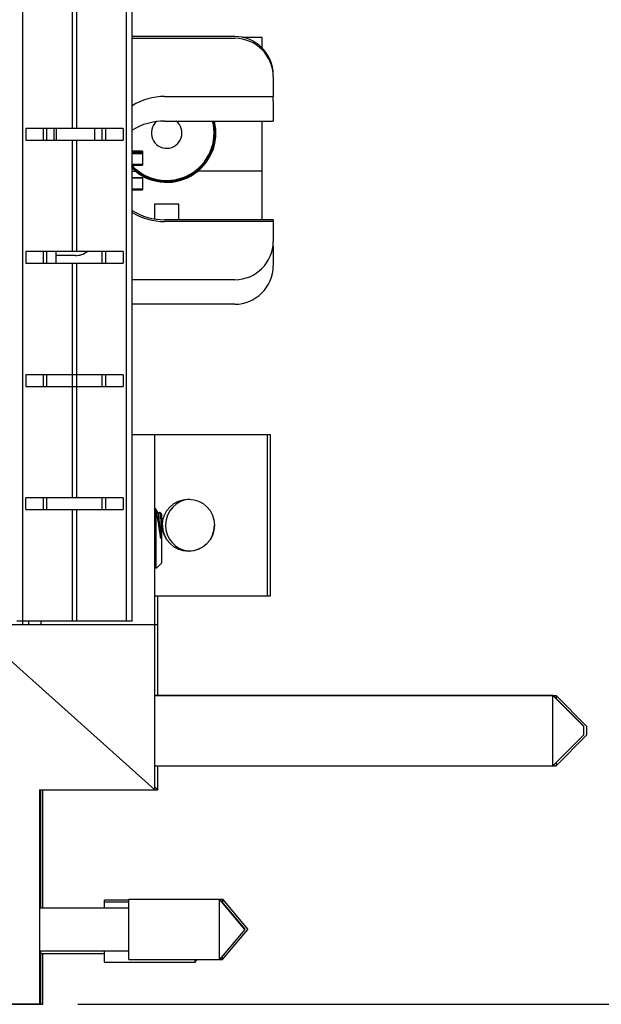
# Model space of a CAD drawing. Header units: inches. Extents: x 0 to 22, y 0 to 17.
# Tile 71 of 114: x 17.7 to 18.7, y 7.2 to 8.8. Entities that reach past the tile are written whole.
import ezdxf

# ---------------------------------------------------------------- set-up
doc = ezdxf.new("R2010")
doc.units = ezdxf.units.IN
doc.header["$LTSCALE"] = 1.21
doc.header["$MEASUREMENT"] = 0
doc.layers.get('0').update_dxf_attribs({"linetype": 'CONTINUOUS'})
doc.layers.add('DIMENSIONS', color=7, linetype='CONTINUOUS')
doc.styles.get("Standard").update_dxf_attribs({"font": 'txt', "width": 0.8})
doc.dimstyles.new('DIMSTYLE_2', dxfattribs={"dimtxt": 0.125, "dimasz": 0.18, "dimexe": 0.125, "dimexo": 0.0625, "dimgap": 0.0625, "dimtad": 0, "dimtih": 1, "dimtoh": 1, "dimzin": 4, "dimdsep": 46, "dimtxsty": 'STANDARD', "dimblk": '_FILLED', "dimblk1": '_FILLED', "dimblk2": '_FILLED', "dimcen": 0.09, "dimadec": 0, "dimazin": 0, "dimtp": 0.01, "dimtm": 0.01, "dimtfac": 1, "dimtofl": 0, "dimtmove": 0, "dimatfit": 3, "dimldrblk": '_FILLED', "dimfxl": 1, "dimtolj": 1, "dimtzin": 4, "dimarcsym": 0})

# ---------------------------------------------------------------- blocks, each defined once
blk = doc.blocks.new('_FILLED')
at = {"color": 0, "linetype": 'BYBLOCK'}
blk.add_solid([(0, 0), (-1, 0.1736), (-1, -0.1736)], dxfattribs=at)
blk = doc.blocks.new('*D47')
at = {"layer": 'DIMENSIONS', "color": 2, "linetype": 'CONTINUOUS'}
for p, q in [((17.8266, 12.2951), (19.4975, 12.2951)), ((19.3725, 12.2951), (19.3725, 9.8876)), ((19.3725, 7.2302), (19.3725, 9.6376)), ((17.8296, 7.2302), (19.4975, 7.2302))]:
    blk.add_line(p, q, dxfattribs=at)
at = {"layer": 'DIMENSIONS', "color": 2, "linetype": 'CONTINUOUS', "xscale": 0.18, "yscale": 0.18, "zscale": 0.18}
for p, rotation in [((19.3725, 12.2951), 90), ((19.3725, 7.2302), 270)]:
    blk.add_blockref('_FILLED', p, dxfattribs=dict(at, rotation=rotation))
at = {"layer": 'DIMENSIONS', "color": 2, "linetype": 'CONTINUOUS', "insert": (19.3725, 9.8251), "char_height": 0.125, "width": 1.225, "attachment_point": 2, "line_spacing_factor": 0.9}
blk.add_mtext('5.06{\\Ftxt.shx;\\W1.000000;\\H0.125000; }[128.6]', dxfattribs=at)

msp = doc.modelspace()

# ---------------------------------------------------------------- linework, layer by layer
at = {"color": 9, "linetype": 'CONTINUOUS'}
for p, q in [((17.739, 11.8951), (17.739, 7.8551)), ((17.9091, 7.8551), (17.9091, 11.8951)), ((17.8209, 8.6589), (17.8209, 9.2427)), ((17.8272, 9.2427), (17.8272, 8.6589)), ((17.7901, 8.6589), (17.7901, 8.6399)), ((17.8209, 8.4579), (17.8209, 8.6399)), ((17.8272, 8.6399), (17.8272, 8.4579)), ((17.8209, 8.056), (17.8209, 8.4389)), ((17.8272, 8.4389), (17.8272, 8.056)), ((17.8209, 7.8551), (17.8209, 8.037)), ((17.8272, 8.037), (17.8272, 7.8551)), ((17.7491, 7.8551), (17.7491, 7.8492))]:
    msp.add_line(p, q, dxfattribs=at)
at = {"color": 7, "linetype": 'CONTINUOUS'}
for p, q in [((17.9181, 7.8551), (17.9181, 11.8951)), ((18.0859, 8.8088), (17.9181, 8.8088)), ((17.9181, 8.8058), (18.0859, 8.8058)), ((18.1304, 8.8074), (18.0985, 8.8074)), ((18.1304, 8.79), (18.1304, 8.8074)), ((18.1484, 8.7433), (18.1484, 8.7109)), ((17.9712, 8.7109), (18.1484, 8.7109)), ((18.1484, 8.7033), (18.1484, 8.6709)), ((17.9033, 8.6589), (17.7448, 8.6589)), ((17.7448, 8.6589), (17.7448, 8.6399)), ((17.7735, 8.6399), (17.7735, 8.6589)), ((17.7791, 8.6399), (17.7791, 8.6589)), ((17.7941, 8.6589), (17.7941, 8.6399)), ((17.8571, 8.6399), (17.8571, 8.6589)), ((17.8691, 8.6399), (17.8691, 8.6589)), ((17.8746, 8.6589), (17.8746, 8.6399)), ((17.9033, 8.6589), (17.9033, 8.6399)), ((17.9712, 8.6709), (18.1484, 8.6709)), ((18.1304, 8.5099), (18.1304, 8.6709)), ((17.7448, 8.6399), (17.9033, 8.6399)), ((17.9351, 8.6219), (17.9181, 8.6219)), ((17.9181, 8.6206), (17.9351, 8.6206)), ((17.9181, 8.6189), (17.9351, 8.6189)), ((17.9351, 8.6176), (17.9181, 8.6176)), ((17.9351, 8.6219), (17.9351, 8.5989)), ((17.9181, 8.6003), (17.9351, 8.6003)), ((17.9181, 8.5989), (17.9351, 8.5989)), ((17.9181, 8.5889), (17.9237, 8.5889)), ((17.9181, 8.5789), (17.9351, 8.5789)), ((17.9351, 8.5776), (17.9181, 8.5776)), ((17.9351, 8.5789), (17.9351, 8.5589)), ((18.1304, 8.5889), (18.0252, 8.5889)), ((17.9181, 8.5603), (17.9351, 8.5603)), ((17.9181, 8.5589), (17.9351, 8.5589)), ((17.9944, 8.5354), (17.9544, 8.5354)), ((17.9544, 8.5354), (17.9544, 8.5114)), ((17.9944, 8.5099), (17.9944, 8.5354)), ((18.1484, 8.5099), (17.9712, 8.5099)), ((18.1484, 8.5069), (17.9712, 8.5069)), ((18.1484, 8.5099), (18.1484, 8.4746)), ((18.1484, 8.4669), (18.1479, 8.4669)), ((18.1484, 8.4669), (18.1484, 8.4346)), ((17.9033, 8.4579), (17.7448, 8.4579)), ((17.7448, 8.4579), (17.7448, 8.4389)), ((17.7735, 8.4389), (17.7735, 8.4579)), ((17.7791, 8.4389), (17.7791, 8.4579)), ((17.7941, 8.4389), (17.7941, 8.4579)), ((17.8256, 8.4514), (17.7941, 8.4514)), ((17.8691, 8.4389), (17.8691, 8.4579)), ((17.8746, 8.4579), (17.8746, 8.4389)), ((17.9033, 8.4579), (17.9033, 8.4389)), ((17.7448, 8.4389), (17.9033, 8.4389)), ((18.0859, 8.4121), (17.9181, 8.4121)), ((18.0859, 8.3721), (17.9181, 8.3721)), ((17.9033, 8.257), (17.7448, 8.257)), ((17.7448, 8.257), (17.7448, 8.238)), ((17.7735, 8.238), (17.7735, 8.257)), ((17.7791, 8.238), (17.7791, 8.257)), ((17.8691, 8.238), (17.8691, 8.257)), ((17.8746, 8.257), (17.8746, 8.238)), ((17.9033, 8.257), (17.9033, 8.238)), ((17.7448, 8.238), (17.9033, 8.238)), ((17.9181, 8.1594), (18.1391, 8.1594)), ((18.1441, 8.1592), (17.9181, 8.1592)), ((17.9551, 7.5802), (17.9551, 8.1594)), ((18.1391, 7.8962), (18.1391, 8.1594)), ((18.1441, 7.8962), (18.1441, 8.1592)), ((17.9033, 8.056), (17.7448, 8.056)), ((17.7448, 8.037), (17.7448, 8.056)), ((17.7735, 8.037), (17.7735, 8.056)), ((17.7791, 8.037), (17.7791, 8.056)), ((17.8691, 8.037), (17.8691, 8.056)), ((17.8746, 8.056), (17.8746, 8.037)), ((17.9033, 8.056), (17.9033, 8.037)), ((17.7448, 8.037), (17.9033, 8.037)), ((17.9551, 8.0391), (17.9558, 8.0391)), ((17.9558, 8.0391), (17.9561, 8.0388)), ((17.9605, 8.0312), (17.9561, 8.0388)), ((17.9571, 7.9455), (17.9571, 8.0343)), ((17.9628, 8.0315), (17.9604, 8.0315)), ((17.9633, 8.0326), (17.9627, 8.0315)), ((17.9635, 8.0327), (17.9633, 8.0326)), ((17.9659, 8.0302), (17.9635, 8.0327)), ((17.9647, 8.0221), (17.9647, 7.9899)), ((17.9659, 8.0302), (17.9659, 7.9495)), ((17.9551, 7.946), (17.9577, 7.9415)), ((17.9579, 7.9415), (17.9577, 7.9415)), ((17.9659, 7.9495), (17.9579, 7.9415)), ((17.5741, 7.9208), (17.9551, 7.5802)), ((17.9551, 7.8962), (18.1441, 7.8962)), ((17.9601, 7.7342), (17.9601, 7.8962)), ((17.9181, 7.8551), (17.7301, 7.8551)), ((17.7391, 7.8551), (17.7391, 7.8492)), ((17.7691, 7.8551), (17.7691, 7.8492)), ((17.9601, 7.8492), (17.6641, 7.8492)), ((17.9551, 7.7342), (18.6051, 7.7342)), ((17.9551, 7.734), (18.6051, 7.734)), ((18.6551, 7.6842), (18.6051, 7.7342)), ((18.6051, 7.619), (18.6051, 7.7342)), ((18.6551, 7.684), (18.6051, 7.734)), ((18.6053, 7.734), (18.6101, 7.734)), ((18.6601, 7.684), (18.6101, 7.734)), ((18.6101, 7.734), (18.6101, 7.7292)), ((18.6551, 7.6842), (18.6551, 7.669)), ((18.6601, 7.684), (18.6601, 7.669)), ((18.6551, 7.669), (18.6051, 7.619)), ((18.6601, 7.669), (18.6101, 7.619)), ((17.9551, 7.619), (18.6101, 7.619)), ((17.9601, 7.5802), (17.9601, 7.619)), ((18.6101, 7.624), (18.6101, 7.619)), ((17.9601, 7.5802), (17.9551, 7.5846)), ((17.7671, 7.5802), (17.9601, 7.5802)), ((17.7671, 7.5802), (17.7671, 7.2302)), ((17.7691, 7.3872), (17.7691, 7.5802)), ((17.7721, 7.3874), (17.7721, 7.5802)), ((17.9128, 7.4002), (17.8728, 7.4002)), ((17.8728, 7.3872), (17.8728, 7.4002)), ((17.8728, 7.3973), (17.9128, 7.3973)), ((17.9128, 7.4016), (18.0608, 7.4016)), ((17.9128, 7.303), (17.9128, 7.4016)), ((17.9128, 7.4014), (18.0608, 7.4014)), ((18.0608, 7.4016), (18.1021, 7.3524)), ((18.0608, 7.303), (18.0608, 7.4016)), ((18.1021, 7.3522), (18.0608, 7.4014)), ((18.061, 7.4014), (18.0658, 7.4014)), ((18.0658, 7.4014), (18.1071, 7.3522)), ((18.0658, 7.4014), (18.0658, 7.3956)), ((17.7671, 7.3872), (17.9128, 7.3872)), ((17.7691, 7.3874), (17.8728, 7.3874)), ((18.1021, 7.3522), (18.0608, 7.303)), ((18.0658, 7.303), (18.1071, 7.3522)), ((18.102, 7.3523), (18.1021, 7.3524)), ((17.7671, 7.3171), (17.9128, 7.3171)), ((17.7691, 7.2301), (17.7691, 7.3171)), ((17.7691, 7.313), (17.8728, 7.313)), ((17.7721, 7.2302), (17.7721, 7.313)), ((17.8728, 7.2989), (17.8728, 7.3171)), ((18.0658, 7.303), (18.0658, 7.3089)), ((17.8728, 7.2989), (18.0208, 7.2989)), ((17.9128, 7.303), (18.0658, 7.303)), ((18.0208, 7.2989), (18.0208, 7.303)), ((18.0208, 7.2989), (18.0243, 7.303)), ((17.7671, 7.2302), (17.6691, 7.2302)), ((17.6691, 7.2301), (17.7691, 7.2301)), ((17.7691, 7.2302), (17.7721, 7.2302))]:
    msp.add_line(p, q, dxfattribs=at)
msp.add_circle((18.0101, 8.0116), 0.0425, dxfattribs=at)
for centre, radius, start, end in [((18.0859, 8.7463), 0.0625, 0, 90), ((18.0859, 8.7433), 0.0625, 0, 90), ((17.9712, 8.6089), 0.102, 90, 121.4295), ((18.0859, 8.7033), 0.0625, 0, 6.9879), ((17.9712, 8.5689), 0.102, 90, 121.4354), ((17.9744, 8.6514), 0.0805, 225.5314, 14.003), ((17.9744, 8.6514), 0.0775, 223.3135, 14.5591), ((17.9744, 8.6514), 0.025, 132.0682, 51.2579), ((17.9712, 8.6119), 0.102, 238.5661, 270), ((17.9712, 8.6089), 0.102, 238.5705, 270), ((18.0859, 8.4746), 0.0625, 270, 360), ((17.8256, 8.4829), 0.0315, 270, 307.3962), ((18.0859, 8.4346), 0.0625, 270, 360), ((18.0151, 8.0116), 0.0425, 93.5826, 264.5108), ((18.0101, 8.0118), 0.0425, 180.2701, 359.7299)]:
    msp.add_arc(centre, radius, start, end, dxfattribs=at)
at = {"color": 9, "linetype": 'CONTINUOUS'}
for radius, start, end in [(0.0797, 224.9666, 14.1397), (0.0784, 223.9777, 14.39)]:
    msp.add_arc((17.9744, 8.6514), radius, start, end, dxfattribs=at)
at = {"color": 7, "linetype": 'CONTINUOUS'}
for points, knots in [([(17.9561, 8.0388), (17.9561, 8.0388), (17.9562, 8.0387), (17.9562, 8.0386), (17.9563, 8.0384), (17.9564, 8.0381), (17.9565, 8.0378), (17.9566, 8.0372), (17.9567, 8.0366), (17.9568, 8.036), (17.9569, 8.0355), (17.957, 8.035), (17.957, 8.0346), (17.9571, 8.0343)], [0, 0, 0, 0, 0.028577, 0.06149, 0.098848, 0.140725, 0.238194, 0.354029, 0.488153, 0.640631, 0.723784, 0.811478, 1, 1, 1, 1]), ([(17.9571, 8.0343), (17.9572, 8.0336), (17.9575, 8.0324), (17.9579, 8.0303), (17.9584, 8.0281), (17.9588, 8.0258), (17.9593, 8.0233), (17.9597, 8.0206), (17.9602, 8.0179), (17.9607, 8.015), (17.9611, 8.012), (17.9616, 8.009), (17.9621, 8.0059), (17.9625, 8.0027), (17.9629, 8.0001), (17.9633, 7.9979), (17.9636, 7.9958), (17.9641, 7.9931), (17.9644, 7.9909), (17.9646, 7.9899)], [0, 0, 0, 0, 0.042051, 0.088157, 0.13804, 0.191425, 0.248044, 0.30762, 0.369866, 0.434476, 0.50118, 0.569723, 0.639811, 0.711091, 0.783164, 0.81937, 0.85561, 0.927993, 1, 1, 1, 1]), ([(17.9647, 7.9899), (17.9646, 7.9905), (17.9646, 7.9914), (17.9645, 7.9927), (17.9644, 7.994), (17.9642, 7.9955), (17.9641, 7.9974), (17.964, 7.9992), (17.9639, 8.001), (17.9637, 8.0028), (17.9636, 8.0052), (17.9634, 8.008), (17.9631, 8.0113), (17.9629, 8.0145), (17.9626, 8.0174), (17.9623, 8.0201), (17.9621, 8.0225), (17.9618, 8.0247), (17.9616, 8.0264), (17.9614, 8.0275), (17.9613, 8.0283), (17.9612, 8.029), (17.9611, 8.0296), (17.9609, 8.0301), (17.9608, 8.0305), (17.9607, 8.0308), (17.9606, 8.031), (17.9606, 8.0311), (17.9605, 8.0312)], [0, 0, 0, 0, 0.045483, 0.0682, 0.090881, 0.13609, 0.18102, 0.22558, 0.269678, 0.313224, 0.356129, 0.439665, 0.519602, 0.595287, 0.666107, 0.731491, 0.790907, 0.843874, 0.889967, 0.910321, 0.928829, 0.945459, 0.960187, 0.972996, 0.983885, 0.992869, 0.996662, 1, 1, 1, 1]), ([(17.9628, 8.0315), (17.9628, 8.0315), (17.9628, 8.0314), (17.9629, 8.0314), (17.963, 8.0314), (17.963, 8.0313), (17.9631, 8.0312), (17.9631, 8.0311), (17.9632, 8.031), (17.9633, 8.0308), (17.9634, 8.0305), (17.9635, 8.0301), (17.9636, 8.0296), (17.9638, 8.029), (17.9639, 8.0284), (17.964, 8.0277), (17.9641, 8.0269), (17.9643, 8.0257), (17.9645, 8.0241), (17.9646, 8.0228), (17.9647, 8.0221)], [0, 0, 0, 0, 0.006282, 0.01318, 0.021137, 0.030445, 0.041285, 0.053767, 0.067961, 0.083912, 0.121186, 0.165725, 0.217562, 0.276674, 0.343006, 0.416475, 0.496977, 0.584381, 0.779329, 1, 1, 1, 1]), ([(17.9647, 8.0221), (17.9646, 8.0228), (17.9646, 8.0243), (17.9644, 8.0263), (17.9643, 8.0278), (17.9642, 8.0289), (17.9641, 8.0296), (17.964, 8.0303), (17.9639, 8.0308), (17.9639, 8.0313), (17.9638, 8.0317), (17.9637, 8.0321), (17.9636, 8.0323), (17.9636, 8.0325), (17.9636, 8.0326), (17.9635, 8.0326), (17.9635, 8.0327), (17.9635, 8.0327)], [0, 0, 0, 0, 0.213746, 0.403965, 0.569506, 0.642713, 0.709397, 0.769462, 0.822821, 0.8694, 0.909141, 0.942008, 0.967999, 0.978439, 0.987206, 0.994357, 1, 1, 1, 1]), ([(17.9571, 7.9455), (17.957, 7.9458), (17.957, 7.9463), (17.9569, 7.947), (17.9568, 7.9476), (17.9568, 7.9481), (17.9567, 7.9487), (17.9566, 7.9493), (17.9565, 7.9502), (17.9564, 7.9513), (17.9563, 7.9527), (17.9562, 7.9542), (17.956, 7.9563), (17.9558, 7.959), (17.9556, 7.9626), (17.9553, 7.9663), (17.9552, 7.9689), (17.9551, 7.9702)], [0, 0, 0, 0, 0.040251, 0.061674, 0.083956, 0.107089, 0.131058, 0.155847, 0.181442, 0.235001, 0.291634, 0.351232, 0.413676, 0.54661, 0.689398, 0.840924, 1, 1, 1, 1]), ([(17.9577, 7.9415), (17.9577, 7.9416), (17.9576, 7.9416), (17.9576, 7.9417), (17.9576, 7.9419), (17.9575, 7.9421), (17.9574, 7.9424), (17.9574, 7.9428), (17.9573, 7.9434), (17.9572, 7.944), (17.9571, 7.9447), (17.9571, 7.9452), (17.9571, 7.9455)], [0, 0, 0, 0, 0.022138, 0.049492, 0.082208, 0.120363, 0.213129, 0.327965, 0.464801, 0.622722, 0.800816, 1, 1, 1, 1])]:
    msp.add_open_spline(points, degree=3, knots=knots, dxfattribs=at)

# ---------------------------------------------------------------- dimensions: what is measured, and where the dimension line sits
at = {"layer": 'DIMENSIONS', "color": 2, "linetype": 'CONTINUOUS'}
dim = msp.add_linear_dim(base=(19.3725, 7.2302), p1=(17.7641, 12.2951), p2=(17.7671, 7.2302), angle=270, dimstyle='DIMSTYLE_2', dxfattribs=at)
dim.commit()
dim.dimension.update_dxf_attribs({"geometry": '*D47', "text_midpoint": (19.3725, 9.7626), "dimtype": 160})

doc.saveas('drawing.dxf')
